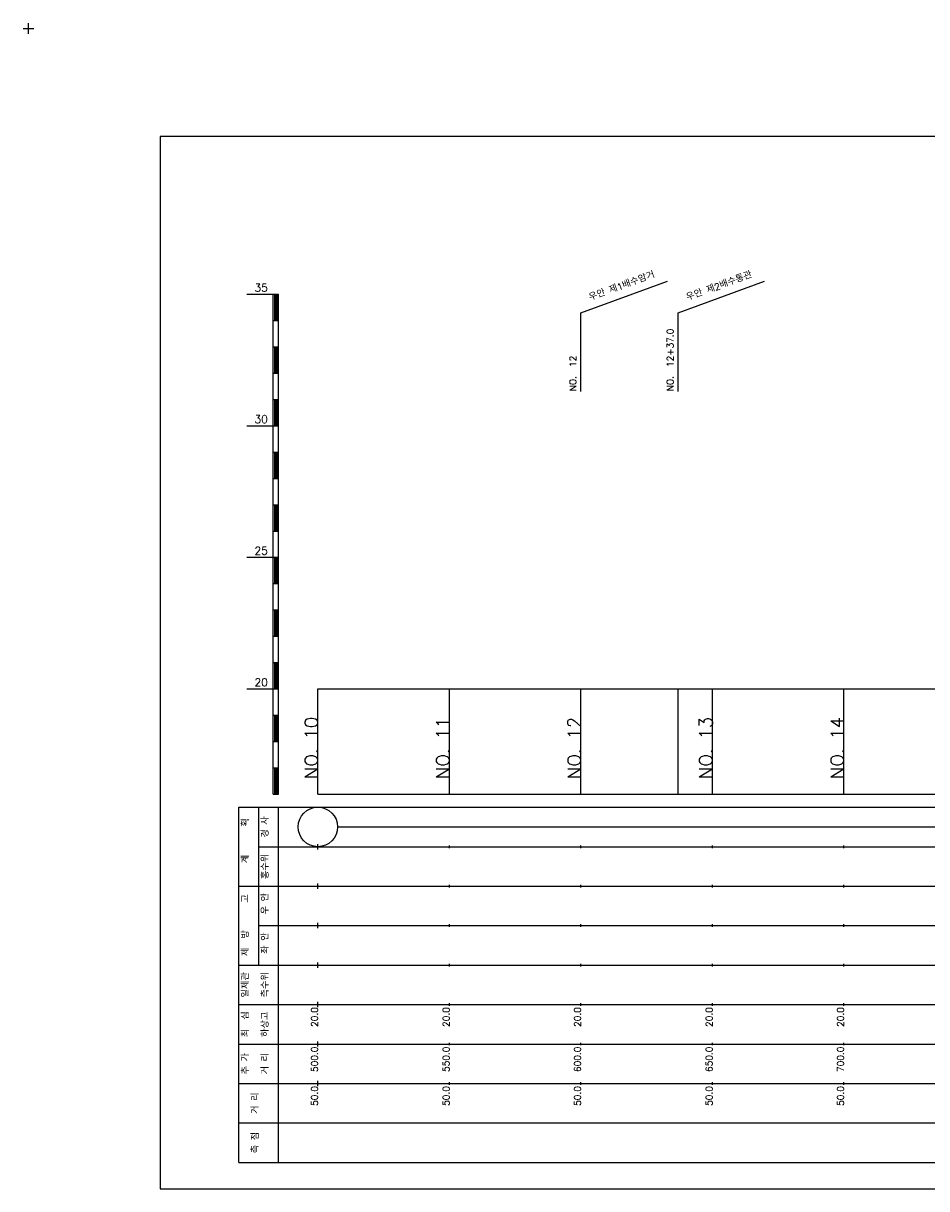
# Model space of a CAD drawing. Extents: x -504 to 685, y -2 to 2900.
# Tile 4 of 12: x -2 to 342, y 525 to 968. Entities that reach past the tile are written whole.
import ezdxf
from ezdxf.enums import TextEntityAlignment as Align

# ---------------------------------------------------------------- set-up
doc = ezdxf.new("R2010")
doc.units = 0
doc.header["$LTSCALE"] = 5
for name, color, linetype in [('BOX', 5, 'CONTINUOUS'), ('DT1', 3, 'CONTINUOUS'), ('LT1', 4, 'CONTINUOUS'), ('ST1', 7, 'CONTINUOUS')]:
    doc.layers.add(name, color=color, linetype=linetype)
doc.styles.add('GHS', font='ROMANS.shx', dxfattribs={"bigfont": 'GHS.shx'})

msp = doc.modelspace()

# ---------------------------------------------------------------- linework, layer by layer
at = {"layer": 'BOX'}
msp.add_lwpolyline([(50, 525), (650, 525), (650, 925), (50, 925), (50, 525)], dxfattribs=at)
at = {"layer": 'DT1'}
for p, q in [((110, 704.33), (110, 706.33)), ((160, 704.83), (160, 705.83)), ((210, 704.83), (210, 705.83)), ((260, 704.83), (260, 705.83)), ((310, 704.83), (310, 705.83))]:
    msp.add_line(p, q, dxfattribs=at)
at = {"layer": 'LT1', "linetype": 'CONTINUOUS'}
for p, q in [((210, 858), (242.89, 869.97)), ((247, 858), (279.89, 869.97)), ((210, 828), (210, 858)), ((247, 828), (247, 858))]:
    msp.add_line(p, q, dxfattribs=at)
at = {"layer": 'LT1'}
for p, q in [((83, 865), (93, 865)), ((93, 675), (93, 865)), ((93, 865), (95, 865)), ((93.5, 864.8), (93.5, 855.2)), ((94, 864.8), (94, 855.2)), ((94.5, 864.8), (94.5, 855.2)), ((95, 675), (95, 865)), ((93, 855), (95, 855)), ((93, 845), (95, 845)), ((93.5, 844.8), (93.5, 835.2)), ((94, 844.8), (94, 835.2)), ((94.5, 844.8), (94.5, 835.2)), ((93, 835), (95, 835)), ((93, 825), (95, 825)), ((93.5, 824.8), (93.5, 815.2)), ((94, 824.8), (94, 815.2)), ((94.5, 824.8), (94.5, 815.2)), ((83, 815), (93, 815)), ((93, 815), (95, 815)), ((93, 805), (95, 805)), ((93.5, 804.8), (93.5, 795.2)), ((94, 804.8), (94, 795.2)), ((94.5, 804.8), (94.5, 795.2)), ((93, 795), (95, 795)), ((93, 785), (95, 785)), ((93.5, 784.8), (93.5, 775.2)), ((94, 784.8), (94, 775.2)), ((94.5, 784.8), (94.5, 775.2)), ((93, 775), (95, 775)), ((83, 765), (93, 765)), ((93, 765), (95, 765)), ((93.5, 764.8), (93.5, 755.2)), ((94, 764.8), (94, 755.2)), ((94.5, 764.8), (94.5, 755.2)), ((93, 755), (95, 755)), ((93, 745), (95, 745)), ((93.5, 744.8), (93.5, 735.2)), ((94, 744.8), (94, 735.2)), ((94.5, 744.8), (94.5, 735.2)), ((93, 735), (95, 735)), ((93, 725), (95, 725)), ((93.5, 724.8), (93.5, 715.2)), ((94, 724.8), (94, 715.2)), ((94.5, 724.8), (94.5, 715.2)), ((83, 715), (93, 715)), ((93, 715), (95, 715)), ((110, 675), (110, 715)), ((160, 675), (160, 715)), ((210, 675), (210, 715)), ((247, 675), (247, 715)), ((260, 675), (260, 715)), ((310, 675), (310, 715)), ((93, 705), (95, 705)), ((93.5, 704.8), (93.5, 695.2)), ((94, 704.8), (94, 695.2)), ((94.5, 704.8), (94.5, 695.2)), ((93, 695), (95, 695)), ((93, 685), (95, 685)), ((93.5, 684.8), (93.5, 675.2)), ((94, 684.8), (94, 675.2)), ((94.5, 684.8), (94.5, 675.2)), ((93, 675), (95, 675)), ((110, 675), (610, 675)), ((110, 654), (110, 656)), ((160, 654.5), (160, 655.5)), ((210, 654.5), (210, 655.5)), ((260, 654.5), (260, 655.5)), ((310, 654.5), (310, 655.5)), ((110, 639), (110, 641)), ((160, 639.5), (160, 640.5)), ((210, 639.5), (210, 640.5)), ((260, 639.5), (260, 640.5)), ((310, 639.5), (310, 640.5)), ((110, 624), (110, 626)), ((160, 624.5), (160, 625.5)), ((210, 624.5), (210, 625.5)), ((260, 624.5), (260, 625.5)), ((310, 624.5), (310, 625.5)), ((110, 609), (110, 611)), ((160, 609.5), (160, 610.5)), ((210, 609.5), (210, 610.5)), ((260, 609.5), (260, 610.5)), ((310, 609.5), (310, 610.5)), ((110, 594), (110, 596)), ((160, 594.5), (160, 595.5)), ((210, 594.5), (210, 595.5)), ((260, 594.5), (260, 595.5)), ((310, 594.5), (310, 595.5)), ((110, 579), (110, 581)), ((160, 579.5), (160, 580.5)), ((210, 579.5), (210, 580.5)), ((260, 579.5), (260, 580.5)), ((310, 579.5), (310, 580.5)), ((110, 564), (110, 566)), ((160, 564.5), (160, 565.5)), ((210, 564.5), (210, 565.5)), ((260, 564.5), (260, 565.5)), ((310, 564.5), (310, 565.5))]:
    msp.add_line(p, q, dxfattribs=at)
msp.add_lwpolyline([(110, 715), (160, 715), (210, 715), (260, 715), (310, 715), (360, 715), (410, 715), (460, 715), (510, 715), (560, 715), (610, 715)], dxfattribs=at)
at = {"layer": 'ST1'}
for p, q in [((-2, 966), (2, 966)), ((0, 964), (0, 968)), ((80, 535), (80, 670)), ((80, 670), (623, 670)), ((87.5, 640), (87.5, 670)), ((95, 535), (95, 670)), ((87.5, 655), (623, 655)), ((80, 640), (623, 640)), ((87.5, 610), (87.5, 640)), ((87.5, 625), (623, 625)), ((80, 610), (623, 610)), ((80, 595), (623, 595)), ((80, 580), (623, 580)), ((80, 565), (623, 565)), ((80, 550), (623, 550)), ((80, 535), (623, 535))]:
    msp.add_line(p, q, dxfattribs=at)
at = {"layer": 'ST1', "linetype": 'CONTINUOUS'}
msp.add_line((117.5, 662.5), (602.5, 662.5), dxfattribs=at)
msp.add_circle((110, 662.5), 7.5, dxfattribs=at)

# ---------------------------------------------------------------- texts
at = {"layer": 'DT1', "linetype": 'CONTINUOUS', "style": 'GHS'}
for s, rotation, p in [('우안 제1배수암거', 20, (226, 866.99)), ('우안 제2배수통관', 20, (263, 866.99)), ('경 사', 90, (91.25, 662.5)), ('  획', 90, (83.75, 662.5)), ('홍수위', 90, (91.25, 647.5)), ('   계', 90, (83.75, 647.5)), ('   고', 90, (83.75, 632.5)), (' 우 안', 90, (91.25, 632.5)), (' 제  방', 90, (83.75, 617.5)), (' 좌 안', 90, (91.25, 617.5)), ('일제관', 90, (83.75, 602.5)), ('측수위', 90, (91.25, 602.5)), ('최  심', 90, (83.75, 587.5)), ('하상고', 90, (91.25, 587.5)), ('추 가', 90, (83.75, 572.5)), ('거 리', 90, (91.25, 572.5)), ('거 리', 90, (87.5, 557.5)), ('측 점', 90, (87.5, 542.5))]:
    msp.add_text(s, height=2.5, rotation=rotation, dxfattribs=at).set_placement(p, align=Align.CENTER)
at = {"layer": 'DT1', "style": 'GHS'}
for s, p in [('35', (91, 866)), ('30', (91, 816)), ('25', (91, 766)), ('20', (91, 716))]:
    msp.add_text(s, height=3, dxfattribs=at).set_placement(p, align=Align.RIGHT)
at = {"layer": 'DT1', "linetype": 'CONTINUOUS', "style": 'GHS'}
for s, p in [('NO.  12+37.0 ', (245.25, 828.12)), ('NO.  12', (208.25, 828.12))]:
    msp.add_text(s, height=2.5, rotation=90, dxfattribs=at).set_placement(p)
at = {"layer": 'DT1', "style": 'GHS'}
for s, height, p in [('NO. 10', 5, (110, 704.33)), ('NO. 11', 5, (160, 704.33)), ('NO. 12', 5, (210, 704.33)), ('NO. 13', 5, (260, 704.33)), ('NO. 14', 5, (310, 704.33)), (' 20.0', 2.5, (110, 594)), (' 20.0', 2.5, (160, 594)), (' 20.0', 2.5, (210, 594)), (' 20.0', 2.5, (260, 594)), (' 20.0', 2.5, (310, 594)), ('   500.0', 2.5, (110, 579)), ('   550.0', 2.5, (160, 579)), ('   600.0', 2.5, (210, 579)), ('   650.0', 2.5, (260, 579)), ('   700.0', 2.5, (310, 579)), ('  50.0', 2.5, (110, 564)), ('  50.0', 2.5, (160, 564)), ('  50.0', 2.5, (210, 564)), ('  50.0', 2.5, (260, 564)), ('  50.0', 2.5, (310, 564))]:
    msp.add_text(s, height=height, rotation=90, dxfattribs=at).set_placement(p, align=Align.RIGHT)

doc.saveas('drawing.dxf')
